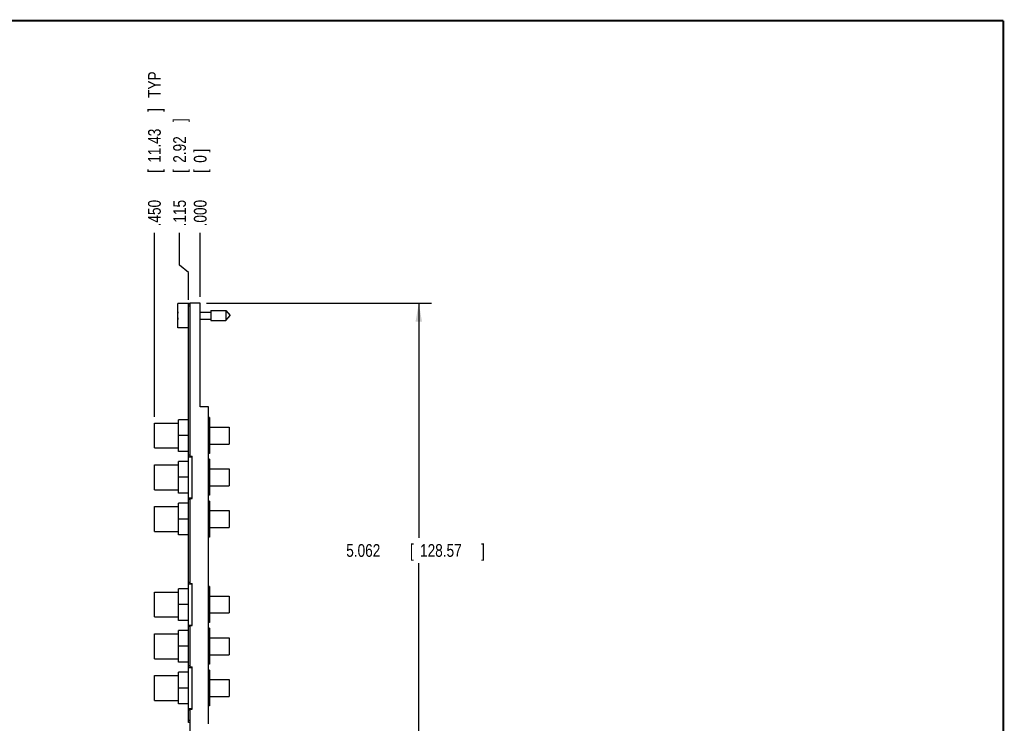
# Model space of a CAD drawing. Header units: inches. Extents: x 0.2 to 16.8, y 0.1 to 10.8.
# Tile 11 of 11: x 7.1 to 16.8, y 3.9 to 10.8. Entities that reach past the tile are written whole.
import ezdxf

# ---------------------------------------------------------------- set-up
doc = ezdxf.new("R2010")
doc.units = ezdxf.units.IN
doc.header["$LTSCALE"] = 0.935
doc.header["$MEASUREMENT"] = 0
doc.layers.get('0').update_dxf_attribs({"linetype": 'CONTINUOUS'})
doc.layers.add('DIMENSIONS', color=7, linetype='CONTINUOUS')
doc.styles.get("Standard").update_dxf_attribs({"font": 'txt', "width": 0.8})
doc.dimstyles.new('DIMSTYLE_1', dxfattribs={"dimtxt": 0.125, "dimasz": 0.18, "dimexe": 0.18, "dimexo": 0.0625, "dimgap": 0.09, "dimtad": 0, "dimtih": 1, "dimtoh": 1, "dimdec": 3, "dimzin": 4, "dimdsep": 46, "dimtxsty": 'STANDARD', "dimblk": '_FILLED', "dimblk1": '_FILLED', "dimblk2": '_FILLED', "dimcen": 0.09, "dimadec": 0, "dimazin": 0, "dimtp": 0.001, "dimtm": 0.001, "dimtfac": 1, "dimtdec": 3, "dimtofl": 0, "dimtmove": 0, "dimatfit": 3, "dimldrblk": '_FILLED', "dimfxl": 1, "dimtolj": 1, "dimtzin": 4, "dimarcsym": 0})
doc.dimstyles.new('DIMSTYLE_2', dxfattribs={"dimtxt": 0.125, "dimasz": 0.18, "dimexe": 0.18, "dimexo": 0.0625, "dimgap": 0.09, "dimtad": 0, "dimtih": 1, "dimtoh": 1, "dimdec": 3, "dimzin": 4, "dimdsep": 46, "dimtxsty": 'STANDARD', "dimblk": '_FILLED', "dimblk1": '_FILLED', "dimblk2": '_FILLED', "dimcen": 0.09, "dimadec": 0, "dimazin": 0, "dimtp": 0.001, "dimtm": 0.001, "dimtfac": 1, "dimtdec": 3, "dimtofl": 0, "dimtmove": 0, "dimatfit": 3, "dimldrblk": '_FILLED', "dimfxl": 1, "dimtolj": 1, "dimtzin": 4, "dimarcsym": 0})

# ---------------------------------------------------------------- blocks, each defined once
blk = doc.blocks.new('*D14')
at = {"layer": 'DIMENSIONS', "color": 2, "linetype": 'CONTINUOUS'}
for p, q in [((8.6595, 8.3563), (8.6595, 8.6758)), ((8.7474, 8.2861), (8.6595, 8.3563)), ((8.7474, 8.0163), (8.7474, 8.2861))]:
    blk.add_line(p, q, dxfattribs=at)
at = {"layer": 'DIMENSIONS', "color": 2, "linetype": 'CONTINUOUS', "width": 0.8}
for s, p in [(']', (8.722, 9.7633)), ('2.92', (8.722, 9.3633)), ('[', (8.722, 9.2633)), ('.115', (8.722, 8.7383))]:
    blk.add_text(s, height=0.125, rotation=90, dxfattribs=at).set_placement(p)
blk = doc.blocks.new('_FILLED')
at = {"color": 0, "linetype": 'BYBLOCK'}
blk.add_solid([(0, 0), (-1, 0.174), (-1, -0.174)], dxfattribs=at)
blk = doc.blocks.new('*D15')
at = {"layer": 'DIMENSIONS', "color": 2, "linetype": 'CONTINUOUS'}
blk.add_line((8.4124, 6.8683), (8.4124, 8.6758), dxfattribs=at)
at = {"layer": 'DIMENSIONS', "color": 2, "linetype": 'CONTINUOUS', "width": 0.8}
for s, p in [(' TYP', (8.4749, 9.9633)), (']', (8.4749, 9.8633)), ('11.43', (8.4749, 9.3633)), ('[', (8.4749, 9.2633)), ('.450', (8.4749, 8.7383))]:
    blk.add_text(s, height=0.125, rotation=90, dxfattribs=at).set_placement(p)
blk = doc.blocks.new('*D16')
at = {"layer": 'DIMENSIONS', "color": 2, "linetype": 'CONTINUOUS'}
blk.add_line((8.8624, 8.0463), (8.8624, 8.6758), dxfattribs=at)
at = {"layer": 'DIMENSIONS', "color": 2, "linetype": 'CONTINUOUS', "width": 0.8}
for s, p in [(']', (8.9249, 9.4633)), ('0', (8.9249, 9.3633)), ('[', (8.9249, 9.2633)), ('.000', (8.9249, 8.7383))]:
    blk.add_text(s, height=0.125, rotation=90, dxfattribs=at).set_placement(p)
blk = doc.blocks.new('*D17')
at = {"layer": 'DIMENSIONS', "color": 2, "linetype": 'CONTINUOUS'}
for p, q in [((8.9249, 7.9838), (11.134, 7.9838)), ((11.009, 7.9838), (11.009, 5.68)), ((11.009, 2.9218), (11.009, 5.43)), ((8.8299, 2.9218), (11.134, 2.9218))]:
    blk.add_line(p, q, dxfattribs=at)
at = {"layer": 'DIMENSIONS', "color": 2, "linetype": 'CONTINUOUS', "xscale": 0.18, "yscale": 0.18, "zscale": 0.18}
for p, rotation in [((11.009, 7.9838), 90), ((11.009, 2.9218), 270)]:
    blk.add_blockref('_FILLED', p, dxfattribs=dict(at, rotation=rotation))
at = {"layer": 'DIMENSIONS', "color": 2, "linetype": 'CONTINUOUS', "width": 0.8}
for s, p in [('5.062', (10.2965, 5.4925)), ('[', (10.9215, 5.4925)), ('128.57', (11.0215, 5.4925)), (']', (11.6215, 5.4925))]:
    blk.add_text(s, height=0.125, dxfattribs=at).set_placement(p)

msp = doc.modelspace()

# ---------------------------------------------------------------- linework, layer by layer
at = {"color": 7, "linetype": 'CONTINUOUS'}
for p, q in [((8.6424, 7.7433), (8.6424, 7.9803)), ((8.7624, 7.9803), (8.6424, 7.9803)), ((8.7474, 6.4758), (8.7474, 7.9738)), ((8.7624, 7.9738), (8.7474, 7.9738)), ((8.7624, 7.9538), (8.7474, 7.9538)), ((8.7624, 6.4758), (8.7624, 7.9838)), ((8.8624, 7.9838), (8.7624, 7.9838)), ((8.8624, 6.9658), (8.8624, 7.9838)), ((8.6424, 7.8756), (8.6403, 7.8756)), ((8.6403, 7.848), (8.6424, 7.848)), ((8.8624, 7.8968), (8.9661, 7.8968)), ((8.9661, 7.911), (8.9661, 7.8126)), ((8.9661, 7.911), (9.1141, 7.911)), ((9.1141, 7.911), (9.1141, 7.8126)), ((9.1141, 7.911), (9.1554, 7.8618)), ((9.1141, 7.8126), (9.1554, 7.8618)), ((8.7474, 7.7433), (8.6424, 7.7433)), ((8.8624, 7.8267), (8.9661, 7.8267)), ((8.9661, 7.8126), (9.1141, 7.8126)), ((8.9444, 6.9658), (8.8624, 6.9658)), ((8.9444, 3.8508), (8.9444, 6.9658)), ((8.7434, 6.8858), (8.7434, 6.4818)), ((8.7434, 6.8858), (8.7474, 6.8858)), ((8.4124, 6.5618), (8.4124, 6.8058)), ((8.4124, 6.8058), (8.6494, 6.8058)), ((8.6494, 6.5278), (8.6494, 6.8398)), ((8.7434, 6.8398), (8.6494, 6.8398)), ((8.9534, 6.8603), (8.9444, 6.8603)), ((8.9534, 6.8567), (8.9444, 6.8567)), ((8.9534, 6.7819), (8.9444, 6.7819)), ((8.9534, 6.8603), (8.9534, 6.5073)), ((8.7434, 6.6838), (8.6494, 6.6838)), ((8.9534, 6.7585), (8.9444, 6.7585)), ((8.9534, 6.7668), (9.1474, 6.7668)), ((9.1474, 6.7668), (9.1474, 6.6008)), ((8.9534, 6.609), (8.9444, 6.609)), ((8.9534, 6.5856), (8.9444, 6.5856)), ((8.9534, 6.6008), (9.1474, 6.6008)), ((8.4124, 6.5618), (8.6494, 6.5618)), ((8.7434, 6.5278), (8.6494, 6.5278)), ((8.7434, 6.4818), (8.7474, 6.4818)), ((8.7624, 6.4908), (8.7474, 6.4908)), ((8.7624, 6.4808), (8.7824, 6.4808)), ((8.7824, 6.0668), (8.7824, 6.4808)), ((8.9534, 6.5109), (8.9444, 6.5109)), ((8.9534, 6.5073), (8.9444, 6.5073)), ((8.4124, 6.1518), (8.4124, 6.3958)), ((8.4124, 6.3958), (8.6494, 6.3958)), ((8.6494, 6.1178), (8.6494, 6.4298)), ((8.7434, 6.4298), (8.6494, 6.4298)), ((8.7434, 6.4758), (8.7434, 6.0718)), ((8.7434, 6.4758), (8.7824, 6.4758)), ((8.9534, 6.4503), (8.9444, 6.4503)), ((8.9534, 6.4467), (8.9444, 6.4467)), ((8.9534, 6.4503), (8.9534, 6.0973)), ((8.9534, 6.3719), (8.9444, 6.3719)), ((8.9534, 6.3485), (8.9444, 6.3485)), ((8.9534, 6.3568), (9.1474, 6.3568)), ((9.1474, 6.3568), (9.1474, 6.1908)), ((8.7434, 6.2738), (8.6494, 6.2738)), ((8.9534, 6.199), (8.9444, 6.199)), ((8.9534, 6.1908), (9.1474, 6.1908)), ((8.4124, 6.1518), (8.6494, 6.1518)), ((8.7434, 6.1178), (8.6494, 6.1178)), ((8.9534, 6.1756), (8.9444, 6.1756)), ((8.9534, 6.1009), (8.9444, 6.1009)), ((8.9534, 6.0973), (8.9444, 6.0973)), ((8.6494, 5.7078), (8.6494, 6.0198)), ((8.7434, 6.0198), (8.6494, 6.0198)), ((8.7434, 6.0718), (8.7824, 6.0718)), ((8.7434, 6.0658), (8.7434, 5.6618)), ((8.7434, 6.0658), (8.7474, 6.0658)), ((8.7474, 5.2258), (8.7474, 6.0718)), ((8.7624, 6.0568), (8.7474, 6.0568)), ((8.7624, 5.2258), (8.7624, 6.0718)), ((8.7624, 6.0668), (8.7824, 6.0668)), ((8.9534, 6.0403), (8.9444, 6.0403)), ((8.9534, 6.0367), (8.9444, 6.0367)), ((8.9534, 6.0403), (8.9534, 5.6873)), ((8.4124, 5.7418), (8.4124, 5.9858)), ((8.4124, 5.9858), (8.6494, 5.9858)), ((8.9534, 5.9619), (8.9444, 5.9619)), ((8.9534, 5.9385), (8.9444, 5.9385)), ((8.9534, 5.9468), (9.1474, 5.9468)), ((9.1474, 5.9468), (9.1474, 5.7808)), ((8.7434, 5.8638), (8.6494, 5.8638)), ((8.4124, 5.7418), (8.6494, 5.7418)), ((8.7434, 5.7078), (8.6494, 5.7078)), ((8.9534, 5.789), (8.9444, 5.789)), ((8.9534, 5.7656), (8.9444, 5.7656)), ((8.9534, 5.7808), (9.1474, 5.7808)), ((8.7434, 5.6618), (8.7474, 5.6618)), ((8.9534, 5.6909), (8.9444, 5.6909)), ((8.9534, 5.6873), (8.9444, 5.6873)), ((8.7434, 5.2258), (8.7434, 4.8218)), ((8.7434, 5.2258), (8.7824, 5.2258)), ((8.7624, 5.2408), (8.7474, 5.2408)), ((8.7624, 5.2308), (8.7824, 5.2308)), ((8.7824, 4.8168), (8.7824, 5.2308)), ((8.4124, 4.9018), (8.4124, 5.1458)), ((8.4124, 5.1458), (8.6494, 5.1458)), ((8.6494, 4.8678), (8.6494, 5.1798)), ((8.7434, 5.1798), (8.6494, 5.1798)), ((8.9534, 5.2003), (8.9444, 5.2003)), ((8.9534, 5.1967), (8.9444, 5.1967)), ((8.9534, 5.2003), (8.9534, 4.8473)), ((8.9534, 5.1219), (8.9444, 5.1219)), ((8.9534, 5.0985), (8.9444, 5.0985)), ((8.9534, 5.1068), (9.1474, 5.1068)), ((9.1474, 5.1068), (9.1474, 4.9408)), ((8.7434, 5.0238), (8.6494, 5.0238)), ((8.9534, 4.949), (8.9444, 4.949)), ((8.9534, 4.9408), (9.1474, 4.9408)), ((8.4124, 4.9018), (8.6494, 4.9018)), ((8.7434, 4.8678), (8.6494, 4.8678)), ((8.9534, 4.9256), (8.9444, 4.9256)), ((8.9534, 4.8509), (8.9444, 4.8509)), ((8.9534, 4.8473), (8.9444, 4.8473)), ((8.6494, 4.4578), (8.6494, 4.7698)), ((8.7434, 4.7698), (8.6494, 4.7698)), ((8.7434, 4.8218), (8.7824, 4.8218)), ((8.7434, 4.8158), (8.7434, 4.4118)), ((8.7434, 4.8158), (8.7474, 4.8158)), ((8.7474, 4.4058), (8.7474, 4.8218)), ((8.7624, 4.8068), (8.7474, 4.8068)), ((8.7624, 4.4058), (8.7624, 4.8218)), ((8.7624, 4.8168), (8.7824, 4.8168)), ((8.9534, 4.7903), (8.9444, 4.7903)), ((8.9534, 4.7867), (8.9444, 4.7867)), ((8.9534, 4.7903), (8.9534, 4.4373)), ((8.4124, 4.4918), (8.4124, 4.7358)), ((8.4124, 4.7358), (8.6494, 4.7358)), ((8.9534, 4.7119), (8.9444, 4.7119)), ((8.9534, 4.6885), (8.9444, 4.6885)), ((8.9534, 4.6968), (9.1474, 4.6968)), ((9.1474, 4.6968), (9.1474, 4.5308)), ((8.7434, 4.6138), (8.6494, 4.6138)), ((8.4124, 4.4918), (8.6494, 4.4918)), ((8.7434, 4.4578), (8.6494, 4.4578)), ((8.9534, 4.539), (8.9444, 4.539)), ((8.9534, 4.5156), (8.9444, 4.5156)), ((8.9534, 4.5308), (9.1474, 4.5308)), ((8.6494, 4.0478), (8.6494, 4.3598)), ((8.7434, 4.3598), (8.6494, 4.3598)), ((8.7434, 4.4118), (8.7474, 4.4118)), ((8.7434, 4.4058), (8.7434, 4.0018)), ((8.7434, 4.4058), (8.7824, 4.4058)), ((8.7624, 4.4208), (8.7474, 4.4208)), ((8.7624, 4.4108), (8.7824, 4.4108)), ((8.7824, 3.9968), (8.7824, 4.4108)), ((8.9534, 4.4409), (8.9444, 4.4409)), ((8.9534, 4.4373), (8.9444, 4.4373)), ((8.9534, 4.3803), (8.9444, 4.3803)), ((8.9534, 4.3767), (8.9444, 4.3767)), ((8.9534, 4.3803), (8.9534, 4.0273)), ((8.4124, 4.0818), (8.4124, 4.3258)), ((8.4124, 4.3258), (8.6494, 4.3258)), ((8.9534, 4.3019), (8.9444, 4.3019)), ((8.9534, 4.2785), (8.9444, 4.2785)), ((8.9534, 4.2868), (9.1474, 4.2868)), ((9.1474, 4.2868), (9.1474, 4.1208)), ((8.7434, 4.2038), (8.6494, 4.2038)), ((8.4124, 4.0818), (8.6494, 4.0818)), ((8.9534, 4.129), (8.9444, 4.129)), ((8.9534, 4.1056), (8.9444, 4.1056)), ((8.9534, 4.1208), (9.1474, 4.1208)), ((8.7434, 4.0478), (8.6494, 4.0478)), ((8.7434, 4.0018), (8.7824, 4.0018)), ((8.7474, 3.8638), (8.7474, 4.0018)), ((8.7624, 3.9868), (8.7474, 3.9868)), ((8.7624, 3.5408), (8.7624, 4.0018)), ((8.7624, 3.9968), (8.7824, 3.9968)), ((8.9534, 4.0309), (8.9444, 4.0309)), ((8.9534, 4.0273), (8.9444, 4.0273)), ((8.7624, 3.8838), (8.7474, 3.8838)), ((8.7624, 3.8638), (8.7474, 3.8638))]:
    msp.add_line(p, q, dxfattribs=at)
at = {"color": 7, "linetype": 'CONTINUOUS', "const_width": 0.02}
for points in [[(16.75, 10.7586), (0.25, 10.7586)], [(16.75, 0.2586), (16.75, 10.7586)]]:
    msp.add_lwpolyline(points, dxfattribs=at)
at = {"color": 7, "linetype": 'CONTINUOUS'}
for start, end in [(172.94319, 177.47432), (182.52568, 187.0613)]:
    msp.add_arc((8.9527, 7.8618), 0.3127, start, end, dxfattribs=at)

# ---------------------------------------------------------------- dimensions: what is measured, and where the dimension line sits
at = {"layer": 'DIMENSIONS', "color": 2, "linetype": 'CONTINUOUS'}
dim = msp.add_ordinate_dim(feature_location=(8.4124, 6.8683), offset=(0, 1.8075), dtype=1, origin=(8.8624, 7.9838), text='<> TYP', dimstyle='DIMSTYLE_1', dxfattribs=at)
dim.commit()
dim.dimension.update_dxf_attribs({"geometry": '*D15', "text_midpoint": (8.4124, 9.5508)})
for feature_location, offset, dtype, picture, middle in [((8.7473696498, 8.0162816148), (-0.0878404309, 0.6595061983), 0, '*D14', (8.6595292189, 9.3007878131)), ((8.8623696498, 8.0462816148), (0, 0.6295061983), 1, '*D16', (8.8623696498, 9.1507878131))]:
    dim = msp.add_ordinate_dim(feature_location=feature_location, offset=offset, dtype=dtype, origin=(8.8623696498, 7.9837816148), dimstyle='DIMSTYLE_1', dxfattribs=at)
    dim.commit()
    dim.dimension.update_dxf_attribs({"geometry": picture, "text_midpoint": middle})
dim = msp.add_linear_dim(base=(11.009, 2.9218), p1=(8.9249, 7.9838), p2=(8.8299, 2.9218), angle=270, dimstyle='DIMSTYLE_2', dxfattribs=at)
dim.commit()
dim.dimension.update_dxf_attribs({"geometry": '*D17', "text_midpoint": (11.009, 5.555), "dimtype": 160})

doc.saveas('drawing.dxf')
